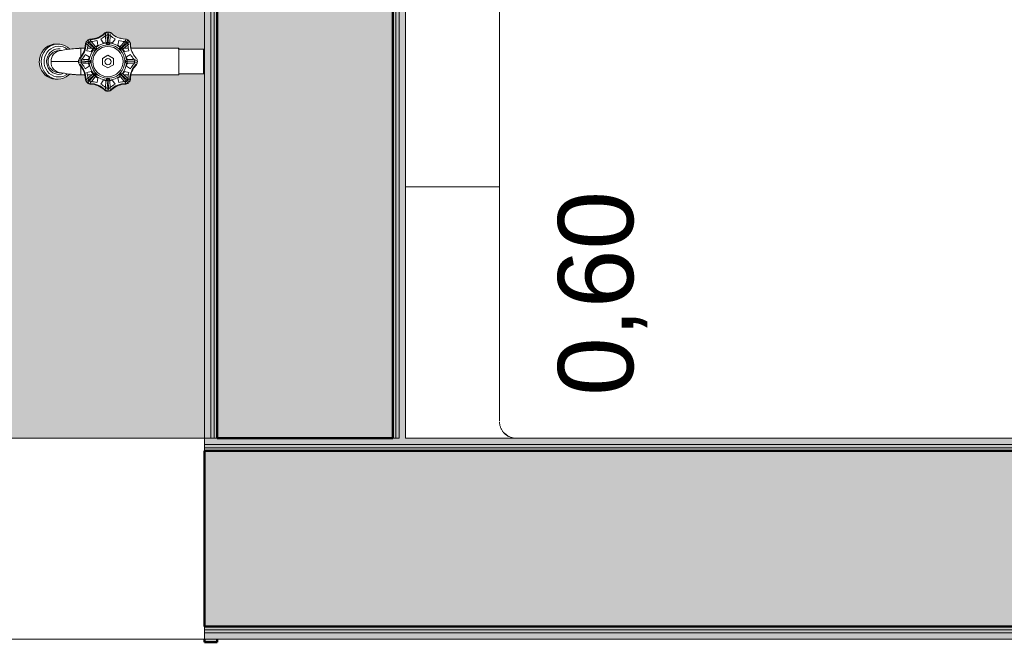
# Model space of a CAD drawing. Header units: millimetres. Extents: x -13994 to 14014, y -18238 to 7441.
# Tile 16 of 190: x -8481 to -7696, y -18238 to -17742. Entities that reach past the tile are written whole.
import ezdxf

# ---------------------------------------------------------------- set-up
doc = ezdxf.new("R2010")
doc.units = ezdxf.units.MM
for name, color, linetype, lineweight in [('A-FLOR', 7, 'Continuous', 5), ('A-FLOR-PATT', 7, 'Continuous', 5), ('A-WALL', 7, 'Continuous', 5), ('A-WALL-PATT', 7, 'Continuous', 50), ('C-TOPO', 7, 'Continuous', 5), ('G-ANNO-TEXT', 7, 'Continuous', 9), ('I-WALL', 7, 'Continuous', 5), ('P-SANR-FIXT', 7, 'Continuous', 5), ('Q-SPCQ', 7, 'Continuous', 5)]:
    doc.layers.add(name, color=color, linetype=linetype, lineweight=lineweight)
doc.styles.add('Arial', font='arial.ttf', dxfattribs={"height": 60})

# ---------------------------------------------------------------- blocks, each defined once
blk = doc.blocks.new('TORNEIRA DE JARDIM COM BICO PARA MANGUEIRA - 1130_BC_Cromado-2213981-TÉRREO HUMANIZADO')
at = {"layer": 'P-SANR-FIXT', "color": 8, "true_color": 0x808080}
for p, q in [((-8411.31, -17751.56), (-8411.18, -17753.81)), ((-8410.13, -17753.84), (-8410, -17751.62)), ((-8426.01, -17760.42), (-8427.72, -17758.9)), ((-8425.27, -17759.68), (-8426.79, -17757.97)), ((-8424.89, -17758.09), (-8423.57, -17759.57)), ((-8419.35, -17758.28), (-8418.57, -17761.82)), ((-8414.4, -17760.09), (-8416.35, -17757.04)), ((-8412.45, -17754.97), (-8412.57, -17752.99)), ((-8412.19, -17759.25), (-8412.45, -17754.97)), ((-8410.89, -17759.74), (-8411.23, -17753.82)), ((-8410.13, -17753.84), (-8410.36, -17759.7)), ((-8408.86, -17754.97), (-8409.12, -17759.25)), ((-8408.74, -17752.99), (-8408.86, -17754.97)), ((-8404.96, -17757.04), (-8406.91, -17760.09)), ((-8402.74, -17761.82), (-8401.96, -17758.28)), ((-8397.74, -17759.57), (-8396.42, -17758.09)), ((-8396.04, -17759.68), (-8394.53, -17757.97)), ((-8393.6, -17758.9), (-8395.3, -17760.42)), ((-8463.32, -17767.67), (-8461.97, -17765.78)), ((-8461.97, -17765.78), (-8463.32, -17767.67)), ((-8461.97, -17765.78), (-8460.34, -17764.15)), ((-8460.34, -17764.15), (-8461.97, -17765.78)), ((-8460.42, -17765.78), (-8461.77, -17767.67)), ((-8458.79, -17764.15), (-8460.42, -17765.78)), ((-8460.34, -17764.15), (-8458.46, -17762.83)), ((-8458.46, -17762.83), (-8460.34, -17764.15)), ((-8458.46, -17762.83), (-8460.34, -17764.15)), ((-8457.78, -17766.04), (-8459.15, -17767.61)), ((-8456.91, -17762.83), (-8458.79, -17764.15)), ((-8458.46, -17762.83), (-8456.4, -17761.87)), ((-8456.4, -17761.87), (-8458.46, -17762.83)), ((-8456.16, -17764.74), (-8457.78, -17766.04)), ((-8454.86, -17761.87), (-8456.91, -17762.83)), ((-8455.26, -17766.63), (-8456.57, -17767.76)), ((-8456.4, -17761.87), (-8454.22, -17761.27)), ((-8454.22, -17761.27), (-8456.4, -17761.87)), ((-8454.36, -17763.75), (-8456.16, -17764.74)), ((-8453.78, -17765.75), (-8455.26, -17766.63)), ((-8452.67, -17761.28), (-8454.86, -17761.87)), ((-8452.42, -17763.11), (-8454.36, -17763.75)), ((-8454.22, -17761.27), (-8451.98, -17761.08)), ((-8451.98, -17761.08), (-8454.22, -17761.27)), ((-8452.18, -17765.15), (-8453.78, -17765.75)), ((-8450.4, -17762.83), (-8452.42, -17763.11)), ((-8450.4, -17762.83), (-8452.42, -17763.11)), ((-8450.5, -17764.86), (-8452.18, -17765.15)), ((-8450.5, -17764.86), (-8452.18, -17765.15)), ((-8451.98, -17761.08), (-8450.42, -17761.08)), ((-8450.42, -17761.08), (-8451.98, -17761.08)), ((-8448.8, -17764.87), (-8450.5, -17764.86)), ((-8450.42, -17761.08), (-8449.1, -17761.15)), ((-8449.1, -17761.15), (-8450.42, -17761.08)), ((-8448.37, -17762.92), (-8450.4, -17762.83)), ((-8448.37, -17762.92), (-8450.4, -17762.83)), ((-8447.68, -17766.2), (-8449.49, -17766.2)), ((-8449.1, -17761.15), (-8446.88, -17761.58)), ((-8446.88, -17761.58), (-8449.1, -17761.15)), ((-8446.38, -17763.38), (-8448.37, -17762.92)), ((-8446.38, -17763.38), (-8448.37, -17762.92)), ((-8446.88, -17761.58), (-8444.76, -17762.4)), ((-8444.76, -17762.4), (-8446.88, -17761.58)), ((-8444.5, -17764.19), (-8446.38, -17763.38)), ((-8444.76, -17762.4), (-8442.81, -17763.58)), ((-8442.81, -17763.58), (-8444.76, -17762.4)), ((-8442.79, -17765.32), (-8444.5, -17764.19)), ((-8442.81, -17763.58), (-8440.96, -17765.19)), ((-8441.07, -17765.09), (-8442.81, -17763.58)), ((-8441.07, -17765.09), (-8442.81, -17763.58)), ((-8441.07, -17765.09), (-8442.81, -17763.58)), ((-8428.98, -17764.47), (-8432.81, -17764.47)), ((-8432.32, -17764.46), (-8432.32, -17771.2)), ((-8426.11, -17762.11), (-8427.59, -17760.8)), ((-8423.87, -17767.11), (-8427.41, -17766.34)), ((-8423.46, -17764.47), (-8426.94, -17764.47)), ((-8422.91, -17764.96), (-8426.11, -17762.11)), ((-8426.01, -17760.42), (-8421.65, -17764.46)), ((-8425.27, -17759.68), (-8421.29, -17764.15)), ((-8422.62, -17765.21), (-8423.87, -17767.11)), ((-8423.57, -17759.57), (-8420.73, -17762.78)), ((-8421.63, -17764.38), (-8420.47, -17765.46)), ((-8420.23, -17765.22), (-8421.31, -17764.05)), ((-8418.57, -17761.82), (-8420.48, -17763.06)), ((-8412.17, -17759.62), (-8414.4, -17760.09)), ((-8410.89, -17759.74), (-8410.83, -17761.32)), ((-8410.48, -17761.32), (-8410.42, -17759.74)), ((-8406.91, -17760.09), (-8409.14, -17759.62)), ((-8400.83, -17763.06), (-8402.74, -17761.82)), ((-8401.18, -17763.45), (-8400.58, -17762.78)), ((-8400, -17764.05), (-8401.08, -17765.22)), ((-8400.84, -17765.46), (-8399.68, -17764.38)), ((-8400.58, -17762.78), (-8397.74, -17759.57)), ((-8396.04, -17759.68), (-8400, -17764.12)), ((-8399.68, -17764.38), (-8395.21, -17760.4)), ((-8398.4, -17764.96), (-8399.08, -17765.55)), ((-8397.44, -17767.11), (-8398.69, -17765.21)), ((-8395.2, -17762.11), (-8398.4, -17764.96)), ((-8394.37, -17764.47), (-8397.85, -17764.47)), ((-8393.9, -17766.34), (-8397.44, -17767.11)), ((-8393.72, -17760.8), (-8395.2, -17762.11)), ((-8392.5, -17764.47), (-8354.7, -17764.47)), ((-8354.02, -17764.47), (-8392.33, -17764.47)), ((-8354.7, -17764.47), (-8354.02, -17765.15)), ((-8354.02, -17764.47), (-8354.7, -17764.47)), ((-8354.02, -17764.47), (-8354.02, -17785.6)), ((-8354.02, -17764.83), (-8354.02, -17764.47)), ((-8354.02, -17765.15), (-8334.59, -17765.15)), ((-8334.59, -17765.15), (-8354.02, -17765.15)), ((-8334.59, -17765.15), (-8333.59, -17766.15)), ((-8334.59, -17765.15), (-8333.59, -17766.15)), ((-8334.59, -17784.91), (-8334.59, -17765.15)), ((-8465.13, -17777.38), (-8465.32, -17775.03)), ((-8465.32, -17775.03), (-8465.13, -17777.38)), ((-8465.32, -17775.03), (-8465.13, -17777.38)), ((-8465.01, -17772.03), (-8464.34, -17769.78)), ((-8464.34, -17769.78), (-8465.01, -17772.03)), ((-8464.34, -17769.78), (-8463.32, -17767.67)), ((-8463.32, -17767.67), (-8464.34, -17769.78)), ((-8463.78, -17775.03), (-8463.58, -17777.38)), ((-8462.79, -17769.78), (-8463.46, -17772.03)), ((-8461.77, -17767.67), (-8462.79, -17769.78)), ((-8461.77, -17767.67), (-8462.79, -17769.78)), ((-8461.46, -17773.45), (-8461.56, -17775.03)), ((-8461.56, -17775.03), (-8461.38, -17777.15)), ((-8461.02, -17771.37), (-8461.46, -17773.45)), ((-8460.24, -17769.4), (-8461.02, -17771.37)), ((-8460.24, -17769.4), (-8461.02, -17771.37)), ((-8459.15, -17767.61), (-8460.24, -17769.4)), ((-8459.48, -17775.03), (-8459.33, -17776.8)), ((-8459.13, -17772.32), (-8459.47, -17774.22)), ((-8458.54, -17770.65), (-8459.13, -17772.32)), ((-8457.67, -17769.12), (-8458.54, -17770.65)), ((-8456.57, -17767.76), (-8457.67, -17769.12)), ((-8455.69, -17775.04), (-8434.17, -17775.04)), ((-8434.13, -17774.37), (-8431.85, -17774.51)), ((-8432.7, -17773.12), (-8430.72, -17773.24)), ((-8431.85, -17774.51), (-8426, -17774.84)), ((-8431.85, -17775.56), (-8425.89, -17775.21)), ((-8430.72, -17773.24), (-8426.44, -17773.49)), ((-8428.65, -17769.33), (-8425.59, -17771.29)), ((-8426.44, -17773.49), (-8425.54, -17773.55)), ((-8425.59, -17771.29), (-8426.06, -17773.51)), ((-8424.34, -17774.86), (-8425.95, -17774.8)), ((-8425.95, -17775.26), (-8424.34, -17775.2)), ((-8414.99, -17772.54), (-8410.66, -17770.04)), ((-8414.99, -17777.54), (-8414.99, -17772.54)), ((-8410.66, -17770.04), (-8406.33, -17772.54)), ((-8406.33, -17772.54), (-8406.33, -17777.54)), ((-8395.36, -17774.8), (-8396.95, -17774.86)), ((-8396.95, -17775.2), (-8395.36, -17775.26)), ((-8395.85, -17773.55), (-8394.87, -17773.49)), ((-8395.72, -17771.29), (-8392.66, -17769.33)), ((-8395.25, -17773.51), (-8395.72, -17771.29)), ((-8395.36, -17774.8), (-8389.52, -17774.46)), ((-8395.36, -17775.26), (-8389.5, -17775.6)), ((-8394.87, -17773.49), (-8390.59, -17773.24)), ((-8390.59, -17773.24), (-8388.61, -17773.12)), ((-8387.19, -17774.37), (-8389.47, -17774.51)), ((-8464.57, -17779.67), (-8465.13, -17777.38)), ((-8465.13, -17777.38), (-8464.57, -17779.67)), ((-8463.64, -17781.82), (-8464.57, -17779.67)), ((-8464.57, -17779.67), (-8463.64, -17781.82)), ((-8462.38, -17783.78), (-8463.64, -17781.82)), ((-8463.64, -17781.82), (-8462.38, -17783.78)), ((-8463.58, -17777.38), (-8463.02, -17779.67)), ((-8463.58, -17777.38), (-8463.02, -17779.67)), ((-8463.58, -17777.38), (-8463.02, -17779.67)), ((-8463.02, -17779.67), (-8462.09, -17781.82)), ((-8462.09, -17781.82), (-8460.83, -17783.78)), ((-8462.09, -17781.82), (-8460.83, -17783.78)), ((-8461.38, -17777.15), (-8460.85, -17779.21)), ((-8460.85, -17779.21), (-8459.99, -17781.14)), ((-8459.99, -17781.14), (-8458.83, -17782.88)), ((-8459.33, -17776.8), (-8458.89, -17778.52)), ((-8458.89, -17778.52), (-8458.17, -17780.13)), ((-8458.83, -17782.88), (-8457.39, -17784.39)), ((-8458.17, -17780.13), (-8457.2, -17781.59)), ((-8457.2, -17781.59), (-8455.99, -17782.85)), ((-8455.99, -17782.85), (-8454.6, -17783.87)), ((-8431.85, -17775.56), (-8434.13, -17775.69)), ((-8430.72, -17776.83), (-8432.7, -17776.95)), ((-8432.32, -17785.6), (-8432.32, -17778.87)), ((-8426.44, -17776.57), (-8430.72, -17776.83)), ((-8425.59, -17778.78), (-8428.65, -17780.73)), ((-8427.41, -17783.73), (-8423.87, -17782.95)), ((-8425.54, -17776.52), (-8426.44, -17776.57)), ((-8426.06, -17776.55), (-8425.59, -17778.78)), ((-8423.87, -17782.95), (-8422.62, -17784.85)), ((-8410.66, -17780.04), (-8414.99, -17777.54)), ((-8406.33, -17777.54), (-8410.66, -17780.04)), ((-8398.69, -17784.85), (-8397.44, -17782.95)), ((-8397.44, -17782.95), (-8393.9, -17783.73)), ((-8394.87, -17776.57), (-8395.85, -17776.51)), ((-8395.72, -17778.78), (-8395.25, -17776.55)), ((-8392.66, -17780.73), (-8395.72, -17778.78)), ((-8390.59, -17776.83), (-8394.87, -17776.57)), ((-8388.61, -17776.95), (-8390.59, -17776.83)), ((-8387.19, -17775.69), (-8389.46, -17775.56)), ((-8460.82, -17785.49), (-8462.38, -17783.78)), ((-8462.38, -17783.78), (-8460.82, -17785.49)), ((-8460.83, -17783.78), (-8459.27, -17785.48)), ((-8459.01, -17786.89), (-8460.82, -17785.49)), ((-8460.82, -17785.49), (-8459.01, -17786.89)), ((-8459.27, -17785.48), (-8457.46, -17786.89)), ((-8457, -17787.96), (-8459.01, -17786.89)), ((-8459.01, -17786.89), (-8457, -17787.96)), ((-8459.01, -17786.89), (-8457, -17787.96)), ((-8457.46, -17786.89), (-8455.45, -17787.96)), ((-8457.39, -17784.39), (-8455.72, -17785.61)), ((-8454.84, -17788.66), (-8457, -17787.96)), ((-8457, -17787.96), (-8454.84, -17788.66)), ((-8455.72, -17785.61), (-8453.87, -17786.51)), ((-8455.72, -17785.61), (-8453.87, -17786.51)), ((-8455.45, -17787.96), (-8453.29, -17788.66)), ((-8452.49, -17788.99), (-8454.84, -17788.66)), ((-8454.84, -17788.66), (-8452.6, -17788.97)), ((-8454.6, -17783.87), (-8453.06, -17784.62)), ((-8453.87, -17786.51), (-8451.91, -17787.06)), ((-8453.29, -17788.66), (-8451.05, -17788.97)), ((-8453.06, -17784.62), (-8451.42, -17785.08)), ((-8451.97, -17788.99), (-8450.44, -17788.99)), ((-8451.91, -17787.06), (-8449.88, -17787.24)), ((-8451.42, -17785.08), (-8449.72, -17785.24)), ((-8448.17, -17788.78), (-8450.44, -17788.99)), ((-8450.44, -17788.99), (-8448.17, -17788.78)), ((-8449.88, -17787.24), (-8447.85, -17787.06)), ((-8449.72, -17785.24), (-8448.03, -17785.08)), ((-8449.49, -17783.86), (-8447.68, -17783.86)), ((-8445.99, -17788.19), (-8448.17, -17788.78)), ((-8448.17, -17788.78), (-8445.99, -17788.19)), ((-8448.17, -17788.78), (-8445.99, -17788.19)), ((-8448.17, -17788.78), (-8445.99, -17788.19)), ((-8448.03, -17785.08), (-8446.38, -17784.62)), ((-8447.85, -17787.06), (-8445.88, -17786.51)), ((-8443.93, -17787.22), (-8445.99, -17788.19)), ((-8445.99, -17788.19), (-8443.93, -17787.22)), ((-8445.88, -17786.51), (-8444.04, -17785.61)), ((-8444.04, -17785.61), (-8442.79, -17784.74)), ((-8442.06, -17785.9), (-8443.93, -17787.22)), ((-8443.93, -17787.22), (-8442.06, -17785.9)), ((-8441.07, -17784.97), (-8442.06, -17785.9)), ((-8442.06, -17785.9), (-8441.07, -17784.97)), ((-8432.81, -17785.6), (-8428.98, -17785.6)), ((-8425.97, -17789.61), (-8427.72, -17791.16)), ((-8427.59, -17789.26), (-8426.11, -17787.95)), ((-8426.94, -17785.6), (-8423.46, -17785.6)), ((-8425.27, -17790.39), (-8426.79, -17792.09)), ((-8426.11, -17787.95), (-8422.91, -17785.1)), ((-8425.97, -17789.61), (-8421.52, -17785.67)), ((-8425.27, -17790.39), (-8421.34, -17785.96)), ((-8423.57, -17790.49), (-8424.89, -17791.97)), ((-8420.73, -17787.28), (-8423.57, -17790.49)), ((-8422.91, -17785.1), (-8422.23, -17784.51)), ((-8420.47, -17784.6), (-8421.63, -17785.68)), ((-8421.31, -17786.01), (-8420.23, -17784.85)), ((-8420.08, -17786.55), (-8420.75, -17787.31)), ((-8420.48, -17787), (-8418.57, -17788.24)), ((-8418.57, -17788.24), (-8419.35, -17791.78)), ((-8416.35, -17793.03), (-8414.4, -17789.97)), ((-8414.4, -17789.97), (-8412.17, -17790.44)), ((-8412.45, -17795.1), (-8412.19, -17790.82)), ((-8412.19, -17790.82), (-8412.14, -17789.92)), ((-8411.18, -17796.22), (-8410.82, -17790.18)), ((-8410.83, -17788.74), (-8410.89, -17790.33)), ((-8410.42, -17790.33), (-8410.48, -17788.74)), ((-8410.42, -17790.33), (-8410.07, -17796.17)), ((-8409.17, -17789.92), (-8409.12, -17790.82)), ((-8409.14, -17790.44), (-8406.91, -17789.97)), ((-8409.12, -17790.82), (-8408.86, -17795.1)), ((-8406.91, -17789.97), (-8404.96, -17793.03)), ((-8402.74, -17788.24), (-8400.83, -17787)), ((-8401.96, -17791.78), (-8402.74, -17788.24)), ((-8400.58, -17787.28), (-8401.18, -17786.61)), ((-8401.08, -17784.85), (-8400, -17786.01)), ((-8399.68, -17785.68), (-8400.84, -17784.6)), ((-8397.74, -17790.49), (-8400.58, -17787.28)), ((-8396.04, -17790.39), (-8399.92, -17786.01)), ((-8395.3, -17789.65), (-8399.69, -17785.73)), ((-8399.08, -17784.51), (-8398.4, -17785.1)), ((-8398.4, -17785.1), (-8395.2, -17787.95)), ((-8397.85, -17785.6), (-8394.37, -17785.6)), ((-8396.42, -17791.97), (-8397.74, -17790.49)), ((-8396.04, -17790.39), (-8394.52, -17792.09)), ((-8395.3, -17789.65), (-8393.59, -17791.16)), ((-8395.2, -17787.95), (-8393.72, -17789.26)), ((-8354.41, -17785.6), (-8392.33, -17785.6)), ((-8392.33, -17785.6), (-8354.02, -17785.6)), ((-8354.02, -17784.91), (-8354.41, -17785.6)), ((-8334.59, -17784.91), (-8354.02, -17784.91)), ((-8354.02, -17784.91), (-8334.59, -17784.91)), ((-8333.59, -17783.91), (-8334.59, -17784.91)), ((-8333.59, -17783.91), (-8334.59, -17784.91)), ((-8412.57, -17797.07), (-8412.45, -17795.1)), ((-8411.18, -17796.22), (-8411.31, -17798.5)), ((-8410, -17798.5), (-8410.13, -17796.22)), ((-8408.86, -17795.1), (-8408.74, -17797.07))]:
    blk.add_line(p, q, dxfattribs=at)
at = {"layer": 'P-SANR-FIXT', "color": 8, "true_color": 0x808080, "flags": 128}
for points in [[(-8441.13, -17765.11), (-8439.27, -17764.88), (-8435.63, -17764.57), (-8432.32, -17764.47)], [(-8441.07, -17784.98), (-8439.27, -17785.21), (-8435.63, -17785.51), (-8432.32, -17785.61)]]:
    blk.add_lwpolyline(points, dxfattribs=at)
at = {"layer": 'P-SANR-FIXT', "color": 8, "true_color": 0x808080}
for radius in [12.08, 2.5]:
    blk.add_circle((-8410.66, -17775.03), radius, dxfattribs=at)
for centre, radius, start, end in [((-8410.93, -17755.55), 4, 101.09524, 134.16642), ((-8410.93, -17755.55), 4, 101.09524, 134.16642), ((-8410.66, -17756.96), 5.44, 78.90474, 101.09524), ((-8410.85, -17755.96), 4.42, 78.90476, 101.09524), ((-8410.38, -17755.55), 4, 45.83357, 80.41729), ((-8410.38, -17755.55), 4, 45.83357, 78.90474), ((-8424.63, -17761.45), 4, 146.09524, 182.6441), ((-8424.63, -17761.45), 4, 146.09524, 179.16642), ((-8423.43, -17762.26), 5.44, 123.90474, 146.09524), ((-8423.43, -17762.26), 5.44, 123.90474, 146.09524), ((-8424.03, -17761.65), 2.6, 90, 180), ((-8424.24, -17761.06), 4, 90.83357, 123.90474), ((-8424.24, -17761.06), 4, 90.83357, 123.90474), ((-8424.46, -17760.53), 3, 90.83357, 109.48685), ((-8424.74, -17741.03), 16.5, 270.83357, 314.16642), ((-8424.52, -17741.56), 15.5, 270.83357, 314.16642), ((-8424.52, -17741.56), 15.5, 270.83357, 314.16642), ((-8424.52, -17741.56), 17.5, 271.58814, 287.18045), ((-8424.52, -17741.57), 15.5, 284.0847, 287.3009), ((-8424.52, -17741.57), 15.5, 297.69908, 300.96207), ((-8424.52, -17741.56), 17.5, 297.81953, 313.41186), ((-8411.15, -17755.02), 3, 115.51296, 134.16642), ((-8410.66, -17757.4), 3.63, 59.59124, 120.40876), ((-8396.79, -17741.56), 17.5, 226.58814, 242.18045), ((-8396.79, -17741.56), 15.5, 225.83357, 269.16642), ((-8396.79, -17741.56), 15.5, 225.83357, 269.16642), ((-8396.79, -17741.56), 17.5, 252.81953, 268.41186), ((-8397.28, -17761.65), 2.6, 0, 90), ((-8397.07, -17761.06), 4, 54.58343, 89.16642), ((-8397.07, -17761.06), 4, 54.5824, 89.16642), ((-8398.04, -17762.42), 5.67, 35.41655, 54.58343), ((-8398.06, -17762.44), 5.7, 38.38701, 51.61299), ((-8396.68, -17761.45), 4, 0.83357, 35.41655), ((-8396.68, -17761.45), 4, 0.83357, 35.41729), ((-8449.49, -17775.03), 8.83, 90, 270), ((-8447.46, -17774.71), 8.52, 91.76201, 182.21387), ((-8430.84, -17846.19), 81.74, 88.69512, 101.88561), ((-8431.25, -17826.95), 62.52, 87.92601, 98.93857), ((-8444.13, -17761.17), 15.5, 315.83357, 359.16642), ((-8444.66, -17760.95), 16.5, 315.83357, 359.16642), ((-8447.04, -17760.75), 18.44, 348.36262, 357.2422), ((-8444.13, -17761.18), 15.5, 348.3332, 359.16642), ((-8425.16, -17761.23), 3, 160.51296, 179.16642), ((-8444.13, -17761.17), 17.5, 342.81953, 358.41186), ((-8408.71, -17775.84), 16.91, 142.77391, 172.22608), ((-8407.61, -17776.26), 16.53, 140.23097, 175.76903), ((-8428.63, -17757.05), 10.13, 306.39076, 323.60924), ((-8421.19, -17764.5), 1.48, 228.58896, 41.41104), ((-8409.07, -17778.49), 16.99, 97.90628, 132.09372), ((-8409.85, -17776.98), 16.91, 97.77393, 127.22611), ((-8410.66, -17749.61), 10.13, 261.39076, 278.60924), ((-8410.66, -17759.79), 1.54, 196.41568, 343.58432), ((-8410.65, -17775.05), 13.42, 32.76033, 93.23967), ((-8411.46, -17776.98), 16.91, 52.77393, 82.22608), ((-8399.88, -17764.25), 1.54, 151.41568, 298.58432), ((-8392.68, -17757.05), 10.13, 216.39076, 233.60924), ((-8412.6, -17775.84), 16.91, 7.77389, 37.22608), ((-8377.18, -17761.17), 17.5, 181.58814, 197.18045), ((-8358.71, -17760.9), 33.97, 180.83357, 186.03102), ((-8377.18, -17761.17), 15.5, 180.83357, 224.16642), ((-8424.91, -17777.72), 40.5, 171.92489, 176.19449), ((-8424.91, -17777.72), 40.5, 171.92489, 176.19449), ((-8433.25, -17776.8), 30.58, 170.87224, 176.68129), ((-8455.57, -17774.7), 3.92, 167.06781, 184.7822), ((-8447.68, -17775.56), 8.31, 176.43564, 270), ((-8428.72, -17775.03), 5.44, 168.90474, 191.09524), ((-8430.14, -17774.75), 4, 135.83357, 168.90474), ((-8430.67, -17774.53), 3, 135.83357, 154.48685), ((-8428.08, -17775.04), 3.8, 151.28205, 208.71795), ((-8444.13, -17761.17), 17.5, 316.58814, 332.18045), ((-8436.08, -17775.03), 10.13, 351.39078, 8.60922), ((-8425.87, -17775.03), 1.54, 285.33901, 74.66099), ((-8408.38, -17774.01), 15.74, 183.75455, 225.82199), ((-8410.67, -17775.06), 13.44, 319.23967, 32.76033), ((-8395.4, -17775.02), 1.56, 106.75425, 253.24575), ((-8385.06, -17775.05), 10.3, 171.45223, 188.54777), ((-8377.18, -17761.17), 17.5, 207.81953, 223.41186), ((-8393.47, -17775.07), 4.04, 332.32137, 27.67863), ((-8391.17, -17774.75), 4, 9.5824, 44.16642), ((-8392.82, -17775.03), 5.67, 350.41758, 9.5824), ((-8430.14, -17775.31), 4, 191.09524, 224.16642), ((-8430.67, -17775.53), 3, 205.51296, 224.16642), ((-8444.13, -17788.9), 15.5, 0.83357, 44.16642), ((-8444.66, -17789.12), 16.5, 0.83357, 44.16642), ((-8444.13, -17788.9), 17.5, 27.81953, 43.41186), ((-8408.71, -17774.22), 16.91, 187.77393, 217.22611), ((-8412.6, -17774.22), 16.91, 322.77393, 352.22611), ((-8376.65, -17789.12), 16.5, 135.83357, 179.16642), ((-8377.18, -17788.9), 15.5, 135.83357, 179.16642), ((-8377.18, -17788.9), 17.5, 136.58814, 152.18045), ((-8390.64, -17775.53), 3, 315.83357, 334.48685), ((-8391.17, -17775.31), 4, 315.83357, 350.41758), ((-8451.46, -17781.54), 7.51, 262.13798, 277.86202), ((-8430.84, -17703.88), 81.74, 258.11439, 271.30487), ((-8430.84, -17703.88), 81.74, 262.81198, 271.30487), ((-8447.04, -17789.32), 18.44, 2.75777, 11.63734), ((-8444.13, -17788.91), 15.5, 0.83357, 11.66678), ((-8424.63, -17788.61), 4, 177.35589, 213.90403), ((-8424.63, -17788.61), 4, 180.83357, 213.90403), ((-8425.16, -17788.83), 3, 180.83357, 199.48685), ((-8423.43, -17787.81), 5.44, 213.90403, 236.09596), ((-8423.43, -17787.81), 5.44, 213.90403, 236.09596), ((-8444.13, -17788.9), 17.5, 1.58814, 17.18045), ((-8423.2, -17787.82), 3.3, 187.81628, 255.31899), ((-8422.91, -17787.28), 2.18, 0, 90), ((-8421.43, -17785.81), 1.54, 331.4154, 118.5846), ((-8409.85, -17773.08), 16.91, 232.77391, 262.22611), ((-8410.39, -17773.5), 14.82, 232.78988, 281.21012), ((-8410.66, -17800.45), 10.13, 81.39078, 98.60922), ((-8410.66, -17790.27), 1.54, 16.25298, 163.74702), ((-8411.46, -17773.08), 16.91, 277.77391, 307.22608), ((-8410.3, -17775.39), 12.95, 282.42019, 319.23967), ((-8399.88, -17785.81), 1.54, 61.41568, 208.58432), ((-8397.28, -17788.41), 2.6, 270, 0), ((-8397.88, -17787.81), 5.44, 303.90457, 326.09541), ((-8397.88, -17787.81), 5.44, 303.90457, 326.09541), ((-8377.18, -17788.9), 17.5, 162.81953, 178.41186), ((-8396.68, -17788.61), 4, 326.09541, 2.6441), ((-8396.68, -17788.61), 4, 326.09541, 359.16642), ((-8396.15, -17788.83), 3, 340.51296, 359.16642), ((-8374.27, -17789.32), 18.44, 168.36262, 177.2422), ((-8377.18, -17788.91), 15.5, 168.3332, 179.16642), ((-8424.24, -17789.01), 4, 236.09596, 269.16642), ((-8424.24, -17789.01), 4, 236.09596, 269.16642), ((-8424.46, -17789.54), 3, 250.51296, 269.16642), ((-8424.74, -17809.03), 16.5, 45.83357, 89.16642), ((-8424.52, -17808.5), 15.5, 45.83357, 89.16642), ((-8424.52, -17808.5), 15.5, 45.83357, 89.16642), ((-8424.52, -17808.5), 17.5, 72.81953, 88.41186), ((-8424.52, -17808.51), 15.5, 71.94638, 76.40058), ((-8424.52, -17808.51), 15.5, 58.64619, 63.05361), ((-8424.52, -17808.5), 17.5, 46.58814, 62.18045), ((-8410.93, -17794.52), 4, 225.83357, 258.90403), ((-8410.93, -17794.52), 4, 225.83357, 258.90403), ((-8411.15, -17795.05), 3, 225.83357, 244.48685), ((-8410.66, -17792.42), 3.84, 241.39495, 298.60505), ((-8410.66, -17793.1), 5.44, 258.90403, 281.09596), ((-8410.66, -17793.1), 5.44, 258.90403, 281.09596), ((-8410.38, -17794.52), 4, 281.09596, 314.16642), ((-8410.38, -17794.52), 4, 281.09596, 314.16642), ((-8410.16, -17795.05), 3, 295.51296, 314.16642), ((-8396.79, -17808.5), 17.5, 117.81953, 133.41186), ((-8396.57, -17809.03), 16.5, 90.83357, 134.16642), ((-8396.79, -17808.5), 15.5, 90.83357, 134.16642), ((-8396.79, -17808.5), 15.5, 90.83357, 134.16642), ((-8396.79, -17808.51), 15.5, 116.94638, 120.50485), ((-8396.79, -17808.5), 17.5, 91.58814, 107.18045), ((-8396.79, -17808.51), 15.5, 103.5994, 108.05361), ((-8397.07, -17789.01), 4, 270.83357, 303.90457), ((-8397.07, -17789.01), 4, 270.83357, 303.90457), ((-8396.85, -17789.54), 3, 270.83357, 289.48685)]:
    blk.add_arc(centre, radius, start, end, dxfattribs=at)
for start_param, end_param in [(1.516371, 1.570796), (1.516371, 1.570796), (1.570796, 1.597854), (1.570796, 1.597854), (2.674433, 2.829096), (2.674433, 2.829096)]:
    blk.add_ellipse((-8451.98, -17775.04), major_axis=(0, 13.95), ratio=0.956232, start_param=start_param, end_param=end_param, dxfattribs=at)
for points in [[(-8413.72, -17752.69), (-8413.36, -17752.34), (-8412.5, -17751.77), (-8411.49, -17751.56), (-8410.99, -17751.56)], [(-8411.7, -17751.63), (-8411.73, -17751.64), (-8411.78, -17751.66), (-8411.87, -17751.71), (-8411.99, -17751.78), (-8412.1, -17751.86), (-8412.2, -17751.96), (-8412.26, -17752.03), (-8412.29, -17752.07)], [(-8410.32, -17751.56), (-8409.82, -17751.56), (-8408.81, -17751.77), (-8407.95, -17752.34), (-8407.59, -17752.69)], [(-8409.71, -17751.61), (-8409.63, -17751.64), (-8409.47, -17751.7), (-8409.33, -17751.78), (-8409.27, -17751.82)], [(-8409.27, -17751.82), (-8409.33, -17751.78), (-8409.47, -17751.69), (-8409.63, -17751.63), (-8409.71, -17751.61)], [(-8428.63, -17761.4), (-8428.62, -17760.9), (-8428.41, -17759.89), (-8427.85, -17759.03), (-8427.5, -17758.67)], [(-8427.95, -17759.23), (-8427.96, -17759.25), (-8427.98, -17759.31), (-8428.02, -17759.4), (-8428.05, -17759.53), (-8428.07, -17759.67), (-8428.07, -17759.81), (-8428.06, -17759.91), (-8428.06, -17759.95)], [(-8427.58, -17759.03), (-8427.65, -17758.97), (-8427.69, -17758.93), (-8427.71, -17758.91)], [(-8427.02, -17758.2), (-8426.67, -17757.85), (-8425.8, -17757.28), (-8424.8, -17757.07), (-8424.29, -17757.07)], [(-8425.74, -17757.64), (-8425.79, -17757.63), (-8425.88, -17757.62), (-8426.02, -17757.63), (-8426.16, -17757.65), (-8426.29, -17757.68), (-8426.39, -17757.71), (-8426.44, -17757.74), (-8426.47, -17757.75)], [(-8420.76, -17756.61), (-8420.48, -17756.54), (-8420.19, -17756.45), (-8419.9, -17756.37)], [(-8420.75, -17756.6), (-8420.47, -17756.53), (-8420.19, -17756.45), (-8419.91, -17756.37)], [(-8419.91, -17756.37), (-8420.19, -17756.45), (-8420.47, -17756.53), (-8420.75, -17756.6)], [(-8417.32, -17755.3), (-8417.05, -17755.16), (-8416.79, -17755.01), (-8416.53, -17754.85)], [(-8417.32, -17755.29), (-8417.05, -17755.16), (-8416.8, -17755.01), (-8416.55, -17754.86)], [(-8416.55, -17754.86), (-8416.8, -17755.01), (-8417.05, -17755.16), (-8417.32, -17755.29)], [(-8410.96, -17758.17), (-8410.99, -17757.63), (-8411.04, -17756.52), (-8411.12, -17754.99), (-8411.16, -17754.18), (-8411.18, -17753.85)], [(-8410.35, -17758.17), (-8410.37, -17758.72), (-8410.4, -17759.25), (-8410.42, -17759.75)], [(-8403.99, -17755.3), (-8404.22, -17755.18), (-8404.44, -17755.05), (-8404.66, -17754.92)], [(-8404.66, -17754.92), (-8404.44, -17755.05), (-8404.22, -17755.18), (-8404, -17755.29)], [(-8400.55, -17756.61), (-8400.83, -17756.54), (-8401.12, -17756.45), (-8401.41, -17756.37)], [(-8401.4, -17756.37), (-8401.12, -17756.45), (-8400.84, -17756.53), (-8400.56, -17756.6)], [(-8394.76, -17757.81), (-8395.08, -17757.58), (-8395.81, -17757.21), (-8396.61, -17757.07), (-8397.02, -17757.07)], [(-8397.02, -17757.07), (-8396.51, -17757.07), (-8395.51, -17757.28), (-8394.65, -17757.85), (-8394.29, -17758.2)], [(-8394.76, -17757.81), (-8394.83, -17757.77), (-8394.98, -17757.69), (-8395.21, -17757.64), (-8395.45, -17757.62), (-8395.61, -17757.64), (-8395.68, -17757.66)], [(-8395.22, -17757.64), (-8395.14, -17757.65), (-8394.99, -17757.69), (-8394.83, -17757.77), (-8394.76, -17757.81)], [(-8394.53, -17757.98), (-8394.56, -17757.96), (-8394.64, -17757.89), (-8394.73, -17757.83), (-8394.76, -17757.81)], [(-8393.81, -17758.67), (-8393.46, -17759.03), (-8392.9, -17759.89), (-8392.69, -17760.9), (-8392.68, -17761.4)], [(-8392.68, -17761.4), (-8392.69, -17761), (-8392.82, -17760.2), (-8393.19, -17759.47), (-8393.42, -17759.14)], [(-8393.28, -17760.08), (-8393.26, -17760), (-8393.24, -17759.85), (-8393.25, -17759.61), (-8393.31, -17759.37), (-8393.38, -17759.21), (-8393.42, -17759.14)], [(-8428.95, -17764.31), (-8428.75, -17763.35), (-8428.64, -17762.38), (-8428.63, -17761.4)], [(-8428.63, -17761.4), (-8428.64, -17762.38), (-8428.75, -17763.35), (-8428.95, -17764.31)], [(-8428.94, -17764.29), (-8428.75, -17763.33), (-8428.64, -17762.37), (-8428.63, -17761.4)], [(-8392.68, -17761.4), (-8392.67, -17762.38), (-8392.56, -17763.35), (-8392.36, -17764.31)], [(-8392.37, -17764.29), (-8392.57, -17763.33), (-8392.67, -17762.37), (-8392.68, -17761.4)], [(-8427.52, -17774.73), (-8426.98, -17774.76), (-8426.45, -17774.79), (-8425.95, -17774.81)], [(-8427.53, -17775.35), (-8428.07, -17775.38), (-8429.18, -17775.43), (-8430.71, -17775.51), (-8431.52, -17775.55), (-8431.85, -17775.57)], [(-8428.63, -17788.68), (-8428.64, -17787.7), (-8428.75, -17786.73), (-8428.95, -17785.77)], [(-8428.95, -17785.77), (-8428.75, -17786.73), (-8428.64, -17787.7), (-8428.63, -17788.68)], [(-8428.63, -17788.68), (-8428.64, -17787.71), (-8428.75, -17786.75), (-8428.94, -17785.8)], [(-8427.5, -17791.41), (-8427.85, -17791.05), (-8428.41, -17790.19), (-8428.62, -17789.18), (-8428.63, -17788.68)], [(-8428.63, -17788.68), (-8428.63, -17788.7), (-8428.62, -17788.72), (-8428.6, -17788.74)], [(-8428.06, -17790.13), (-8428.06, -17790.18), (-8428.07, -17790.27), (-8428.07, -17790.41), (-8428.05, -17790.55), (-8428.02, -17790.68), (-8427.98, -17790.78), (-8427.96, -17790.83), (-8427.95, -17790.85)], [(-8392.68, -17788.68), (-8392.69, -17789.18), (-8392.9, -17790.19), (-8393.46, -17791.05), (-8393.81, -17791.41)], [(-8393.36, -17790.85), (-8393.35, -17790.83), (-8393.33, -17790.78), (-8393.29, -17790.68), (-8393.26, -17790.55), (-8393.24, -17790.41), (-8393.24, -17790.27), (-8393.25, -17790.18), (-8393.25, -17790.13)], [(-8392.71, -17788.74), (-8392.69, -17788.72), (-8392.68, -17788.7), (-8392.68, -17788.68)], [(-8392.36, -17785.77), (-8392.56, -17786.73), (-8392.67, -17787.7), (-8392.68, -17788.68)], [(-8392.68, -17788.68), (-8392.67, -17787.7), (-8392.56, -17786.73), (-8392.36, -17785.77)], [(-8392.37, -17785.8), (-8392.57, -17786.75), (-8392.67, -17787.71), (-8392.68, -17788.68)], [(-8427.71, -17791.17), (-8427.69, -17791.15), (-8427.65, -17791.11), (-8427.58, -17791.05)], [(-8424.29, -17793.02), (-8424.8, -17793.01), (-8425.8, -17792.8), (-8426.67, -17792.23), (-8427.02, -17791.88)], [(-8426.47, -17792.34), (-8426.44, -17792.35), (-8426.39, -17792.37), (-8426.29, -17792.4), (-8426.16, -17792.44), (-8426.02, -17792.46), (-8425.88, -17792.46), (-8425.79, -17792.45), (-8425.74, -17792.44)], [(-8419.71, -17793.78), (-8420.1, -17793.65), (-8420.5, -17793.54), (-8420.89, -17793.44)], [(-8419.72, -17793.78), (-8420.1, -17793.65), (-8420.48, -17793.54), (-8420.88, -17793.45)], [(-8420.88, -17793.45), (-8420.48, -17793.54), (-8420.1, -17793.65), (-8419.72, -17793.78)], [(-8416.44, -17795.29), (-8416.78, -17795.08), (-8417.14, -17794.88), (-8417.5, -17794.69)], [(-8416.46, -17795.28), (-8416.79, -17795.07), (-8417.14, -17794.88), (-8417.5, -17794.7)], [(-8417.5, -17794.7), (-8417.14, -17794.88), (-8416.79, -17795.07), (-8416.46, -17795.28)], [(-8410.99, -17798.53), (-8411.49, -17798.52), (-8412.5, -17798.31), (-8413.36, -17797.75), (-8413.72, -17797.4)], [(-8412.29, -17798.01), (-8412.26, -17798.05), (-8412.2, -17798.13), (-8412.1, -17798.22), (-8411.99, -17798.31), (-8411.87, -17798.38), (-8411.78, -17798.42), (-8411.73, -17798.44), (-8411.7, -17798.45)], [(-8407.59, -17797.4), (-8407.95, -17797.75), (-8408.81, -17798.31), (-8409.82, -17798.52), (-8410.32, -17798.53)], [(-8409.61, -17798.45), (-8409.58, -17798.44), (-8409.53, -17798.42), (-8409.44, -17798.38), (-8409.32, -17798.31), (-8409.21, -17798.22), (-8409.11, -17798.13), (-8409.05, -17798.05), (-8409.02, -17798.02)], [(-8403.81, -17794.69), (-8404.1, -17794.84), (-8404.39, -17795), (-8404.66, -17795.16)], [(-8403.81, -17794.7), (-8404.1, -17794.84), (-8404.38, -17795), (-8404.66, -17795.16)], [(-8404.66, -17795.16), (-8404.38, -17795), (-8404.1, -17794.84), (-8403.81, -17794.7)], [(-8400.42, -17793.44), (-8400.81, -17793.54), (-8401.21, -17793.65), (-8401.6, -17793.78)], [(-8400.44, -17793.45), (-8400.83, -17793.54), (-8401.21, -17793.65), (-8401.59, -17793.78)], [(-8401.59, -17793.78), (-8401.21, -17793.65), (-8400.83, -17793.54), (-8400.44, -17793.45)], [(-8394.29, -17791.88), (-8394.65, -17792.23), (-8395.51, -17792.8), (-8396.51, -17793.01), (-8397.02, -17793.02)], [(-8395.57, -17792.44), (-8395.52, -17792.45), (-8395.43, -17792.46), (-8395.29, -17792.46), (-8395.15, -17792.44), (-8395.02, -17792.4), (-8394.92, -17792.37), (-8394.87, -17792.35), (-8394.84, -17792.34)], [(-8393.76, -17791.03), (-8393.67, -17791.1), (-8393.62, -17791.15), (-8393.6, -17791.17)]]:
    blk.add_open_spline(points, degree=3, dxfattribs=at)
for points, knots in [([(-8411.31, -17751.58), (-8411.37, -17751.58), (-8411.46, -17751.59), (-8411.59, -17751.61), (-8411.68, -17751.63), (-8411.7, -17751.63), (-8411.7, -17751.63)], [0, 0, 0, 0, 0.28125, 0.5, 0.75, 1, 1, 1, 1]), ([(-8409.71, -17751.61), (-8409.73, -17751.61), (-8409.82, -17751.59), (-8409.96, -17751.58), (-8410, -17751.58)], [0, 0, 0, 0, 0.4375, 1, 1, 1, 1]), ([(-8408.05, -17752.3), (-8408.22, -17752.19), (-8408.74, -17751.87), (-8409.32, -17751.68), (-8409.71, -17751.61)], [0.25, 0.25, 0.25, 0.25, 0.5, 1, 1, 1, 1]), ([(-8427.71, -17758.91), (-8427.75, -17758.95), (-8427.81, -17759.03), (-8427.89, -17759.13), (-8427.94, -17759.21), (-8427.95, -17759.23), (-8427.95, -17759.23)], [0, 0, 0, 0, 0.28125, 0.5, 0.75, 1, 1, 1, 1]), ([(-8426.47, -17757.75), (-8426.47, -17757.75), (-8426.49, -17757.76), (-8426.55, -17757.8), (-8426.64, -17757.87), (-8426.73, -17757.94), (-8426.78, -17757.98)], [0, 0, 0, 0, 0.25, 0.4375, 0.625, 1, 1, 1, 1]), ([(-8393.42, -17759.14), (-8393.44, -17759.12), (-8393.48, -17759.05), (-8393.57, -17758.95), (-8393.6, -17758.91)], [0, 0, 0, 0, 0.4375, 1, 1, 1, 1]), ([(-8393.42, -17759.14), (-8393.38, -17759.22), (-8393.31, -17759.37), (-8393.25, -17759.6), (-8393.24, -17759.83), (-8393.25, -17759.97), (-8393.26, -17760.02)], [0, 0, 0, 0, 0.125, 0.25, 0.375, 0.46875, 0.46875, 0.46875, 0.46875]), ([(-8427.95, -17790.85), (-8427.95, -17790.86), (-8427.94, -17790.87), (-8427.9, -17790.94), (-8427.83, -17791.03), (-8427.76, -17791.11), (-8427.71, -17791.17)], [0, 0, 0, 0, 0.25, 0.4375, 0.625, 1, 1, 1, 1]), ([(-8393.6, -17791.17), (-8393.56, -17791.13), (-8393.5, -17791.06), (-8393.42, -17790.95), (-8393.37, -17790.88), (-8393.36, -17790.86), (-8393.36, -17790.85)], [0, 0, 0, 0, 0.28125, 0.5, 0.75, 1, 1, 1, 1]), ([(-8426.78, -17792.1), (-8426.74, -17792.13), (-8426.67, -17792.19), (-8426.57, -17792.27), (-8426.49, -17792.32), (-8426.47, -17792.33), (-8426.47, -17792.34)], [0, 0, 0, 0, 0.28125, 0.5, 0.75, 1, 1, 1, 1]), ([(-8411.7, -17798.45), (-8411.7, -17798.45), (-8411.68, -17798.46), (-8411.61, -17798.47), (-8411.49, -17798.49), (-8411.39, -17798.5), (-8411.31, -17798.51)], [0, 0, 0, 0, 0.25, 0.4375, 0.625, 1, 1, 1, 1]), ([(-8410, -17798.51), (-8409.94, -17798.5), (-8409.85, -17798.49), (-8409.72, -17798.48), (-8409.63, -17798.46), (-8409.61, -17798.45), (-8409.61, -17798.45)], [0, 0, 0, 0, 0.28125, 0.5, 0.75, 1, 1, 1, 1]), ([(-8394.84, -17792.34), (-8394.84, -17792.33), (-8394.82, -17792.32), (-8394.76, -17792.28), (-8394.67, -17792.21), (-8394.58, -17792.15), (-8394.53, -17792.1)], [0, 0, 0, 0, 0.25, 0.4375, 0.625, 1, 1, 1, 1])]:
    blk.add_open_spline(points, degree=3, knots=knots, dxfattribs=at)
blk = doc.blocks.new('Lavadora de roupas Electrolux - Electrolux-LSE12-2272090-TÉRREO HUMANIZADO')
at = {"layer": 'Q-SPCQ', "color": 253, "true_color": 0xaaaaaa}
for p, q in [((-0.45, -639.92), (-0.01, -636.5)), ((-529.83, -650), (-30.01, -650)), ((-24.17, -650), (-30.01, -650)), ((-30.01, -650), (-24.17, -650)), ((-13.51, -650), (-13.5, -650))]:
    blk.add_line(p, q, dxfattribs=at)
at = {"layer": 'Q-SPCQ', "color": 253, "true_color": 0xaaaaaa, "flags": 128}
for points in [[(-4.65, -646.69), (-3.96, -646.05), (-1.86, -643.33)], [(0, -636.5), (-0.01, -637.04), (-0.04, -637.58), (-0.1, -638.12), (-0.17, -638.65), (-0.27, -639.18), (-0.39, -639.71), (-0.53, -640.23), (-0.69, -640.75), (-0.87, -641.26), (-1.07, -641.76), (-1.29, -642.25), (-1.53, -642.73), (-1.78, -643.21), (-2.06, -643.67), (-2.36, -644.12), (-2.67, -644.56), (-3, -644.99), (-3.35, -645.4), (-3.71, -645.8)], [(-30.01, -650), (-29.35, -650), (-28.69, -650), (-28.03, -650), (-27.38, -650), (-26.73, -650), (-26.09, -650), (-25.45, -650), (-24.82, -650), (-24.19, -650), (-23.58, -650), (-22.98, -650), (-22.39, -650), (-21.81, -650), (-21.24, -650), (-20.69, -650), (-20.15, -650), (-19.63, -650), (-19.13, -650), (-18.64, -650), (-18.17, -650), (-17.72, -650), (-17.29, -650), (-16.88, -650), (-16.49, -650), (-16.12, -650), (-15.78, -650), (-15.45, -650), (-15.16, -650), (-14.88, -650), (-14.63, -650), (-14.4, -650), (-14.2, -650), (-14.02, -650), (-13.87, -650), (-13.75, -650), (-13.65, -650), (-13.58, -650), (-13.53, -650), (-13.51, -650)], [(-4.09, -646.18), (-4.49, -646.55), (-4.9, -646.9), (-5.32, -647.24), (-5.76, -647.56), (-6.21, -647.86), (-6.67, -648.14), (-7.14, -648.41), (-7.62, -648.65), (-8.11, -648.88), (-8.61, -649.08), (-9.12, -649.27), (-9.63, -649.43), (-10.15, -649.58), (-10.68, -649.7), (-11.21, -649.8), (-11.74, -649.88), (-12.28, -649.94), (-12.81, -649.98)]]:
    blk.add_lwpolyline(points, dxfattribs=at)
at = {"layer": 'Q-SPCQ', "color": 253, "true_color": 0xaaaaaa}
for start, end in [(311.01964, 329.61748), (345.32577, 360)]:
    blk.add_arc((-13.51, -636.5), 13.5, start, end, dxfattribs=at)

msp = doc.modelspace()

# ---------------------------------------------------------------- hatches: boundary and pattern name
at = {"layer": 'A-FLOR-PATT', "true_color": 0xd8d8d8}
msp.add_hatch(color=254, dxfattribs=at).paths.add_polyline_path([(-8333.59, -18075.04), (-8333.59, -17783.91), (-8334.59, -17784.92), (-8354.02, -17785.24), (-8354.41, -17785.6), (-8392.38, -17785.92), (-8393.34, -17790.83), (-8395.54, -17792.71), (-8399.3, -17793.33), (-8402.89, -17794.38), (-8405.66, -17795.93), (-8409.58, -17798.44), (-8412.46, -17798.22), (-8415.65, -17795.93), (-8418.88, -17794.19), (-8422.01, -17793.33), (-8426.44, -17792.35), (-8428.32, -17790.15), (-8428.81, -17787), (-8429.41, -17785.6), (-8439.41, -17785.12), (-8441.62, -17785.49), (-8444.71, -17787.58), (-8447.88, -17788.53), (-8452.99, -17788.92), (-8457.09, -17787.93), (-8462.38, -17783.78), (-8464.63, -17779.42), (-8465.32, -17775.04), (-8463.68, -17768.42), (-8461.97, -17765.78), (-8458.14, -17762.68), (-8454.39, -17761.51), (-8449.88, -17761.15), (-8444.71, -17762.43), (-8439.55, -17765.03), (-8428.92, -17764.1), (-8427.97, -17759.26), (-8425.77, -17757.37), (-8422.15, -17756.75), (-8418.42, -17755.68), (-8415.65, -17754.13), (-8411.73, -17751.64), (-8408.85, -17751.86), (-8405.33, -17754.38), (-8402.38, -17755.89), (-8399.16, -17756.75), (-8394.87, -17757.73), (-8392.99, -17759.93), (-8392.5, -17763.1), (-8392.31, -17764.47), (-8354.02, -17764.83), (-8354.02, -17765.15), (-8334.58, -17765.16), (-8333.59, -17766.15), (-8333.59, -15315.04), (-9233.59, -15315.04), (-9233.59, -18075.04), (-8611.09, -18075.04)])
at = {"layer": 'A-FLOR-PATT', "true_color": 0x808080}
h = msp.add_hatch(dxfattribs=at)
h.set_pattern_fill('FP_2', color=8, style=0, pattern_type=2)
h.set_pattern_definition([(0, (-2573.6, -15475.04), (0, 600), []), (90, (-2573.6, -15475.04), (-600, 4e-14), [])])
h.paths.add_polyline_path([(-7448.85, -17313.71), (-7448.59, -17313.71), (-7448.81, -17314.34)])
h.paths.add_polyline_path([(-6823.69, -18075.04), (-6823.69, -17425.04), (-6173.59, -17425.04), (-6173.59, -15475.04), (-8173.59, -15475.04), (-8173.59, -15525.04), (-8333.59, -15525.04), (-8333.59, -17275.04), (-8173.59, -17275.04), (-8173.59, -18075.04), (-8085.09, -18075.03), (-8094.66, -18071.02), (-8096.36, -18068.43), (-8096.44, -18068.31), (-8098.59, -18059.12), (-8098.03, -17309.72), (-8096.95, -17305.34), (-8095.8, -17303.7), (-8090.65, -17299.36), (-8087.54, -17298.71), (-8085.09, -17298.95), (-8039.24, -17298.13), (-8026.76, -17292.85), (-8002.47, -17286.6), (-7982.73, -17282.92), (-7968.79, -17280.85), (-7916.09, -17274.83), (-7877.03, -17271.65), (-7823.96, -17269.18), (-7773.59, -17267.96), (-7688.31, -17270.6), (-7644.58, -17273.57), (-7599.16, -17278.26), (-7563.63, -17283.13), (-7532.63, -17289.44), (-7518.64, -17293.6), (-7505.82, -17298.72), (-7456.37, -17299.56), (-7453.53, -17301.32), (-7450.94, -17304.21), (-7449.98, -17306.71), (-7448.99, -17309.2), (-7449.46, -17309.76), (-7448.81, -17311.35), (-7448.59, -17337), (-7448.85, -18062.88), (-7450.57, -18066.58), (-7450.59, -18066.61), (-7450.97, -18068.43), (-7451.44, -18068.43), (-7452.54, -18071.08), (-7462.09, -18075.04), (-7443.69, -18075.03), (-7443.69, -17750.38), (-7442.04, -17705.89), (-7437.48, -17661.61), (-7432.32, -17642.57), (-7422.46, -17625.49), (-7408.55, -17611.5), (-7389.51, -17599.89), (-7368.37, -17592.76), (-7256.38, -17579.48), (-7142.97, -17575.07), (-7031, -17579.48), (-6919, -17592.76), (-6897.87, -17599.89), (-6878.82, -17611.5), (-6864.92, -17625.49), (-6855.06, -17642.57), (-6849.9, -17661.61), (-6845.33, -17705.89), (-6843.69, -17750.38), (-6843.69, -18075.04)])
h.paths.add_polyline_path([(-7588.59, -18075.04), (-7588.59, -18075.03), (-7598.59, -18075.04)])
h.paths.add_polyline_path([(-8085.09, -17299.76), (-8085.09, -17299.36), (-8086.54, -17299.56)])
at = {"layer": 'A-WALL-PATT'}
h = msp.add_hatch(color=256, dxfattribs=at)
h.paths.add_polyline_path([(-8326.09, -18075.04), (-8326.09, -17275.04), (-8328.59, -17275.04), (-8328.59, -18075.04)])
h.paths.add_polyline_path([(-8326.09, -15525.04), (-8326.09, -15320.04), (-8328.59, -15320.04), (-8328.59, -15525.04)])
h = msp.add_hatch(color=256, dxfattribs=at)
h.paths.add_polyline_path([(-8326.09, -18075.04), (-8323.59, -18075.04), (-8323.59, -17275.04), (-8326.09, -17275.04), (-8326.09, -18048.83)])
h.paths.add_polyline_path([(-8323.59, -15525.04), (-8323.59, -15322.54), (-8326.09, -15322.54), (-8326.09, -15525.04)])
h = msp.add_hatch(color=256, dxfattribs=at)
h.paths.add_polyline_path([(-8244.06, -18075.04), (-8183.59, -18075.04), (-8183.59, -17275.04), (-8323.59, -17275.04), (-8323.59, -18075.04)])
h.paths.add_polyline_path([(-8183.59, -15525.04), (-8183.59, -15325.04), (-8323.59, -15325.04), (-8323.59, -15525.04), (-8244.06, -15525.04)])
h = msp.add_hatch(color=256, dxfattribs=at)
h.paths.add_polyline_path([(-8181.09, -18075.04), (-8181.09, -17275.04), (-8183.59, -17275.04), (-8183.59, -18075.04)])
h.paths.add_polyline_path([(-8181.09, -15525.04), (-8181.09, -15465.04), (-8183.59, -15465.04), (-8183.59, -15525.04)])
h = msp.add_hatch(color=256, dxfattribs=at)
h.paths.add_polyline_path([(-8178.59, -18075.04), (-8178.59, -17275.04), (-8181.09, -17275.04), (-8181.09, -18075.04)])
h.paths.add_polyline_path([(-8178.59, -15525.04), (-8178.59, -15467.54), (-8181.09, -15467.54), (-8181.09, -15525.04)])
for points in [[(-6166.09, -18082.54), (-6166.09, -18080.04), (-8333.59, -18080.04), (-8333.59, -18082.54), (-6168.59, -18082.54)], [(-7418.24, -18085.04), (-6163.59, -18085.04), (-6163.59, -18082.54), (-8333.59, -18082.54), (-8333.59, -18085.04), (-7510, -18085.04)], [(-6041.89, -18225.04), (-6023.59, -18225.04), (-6023.59, -18085.04), (-8333.59, -18085.04), (-8333.59, -18225.04), (-6163.59, -18225.04)], [(-6023.59, -18227.54), (-6021.09, -18227.54), (-6021.09, -18225.04), (-8333.59, -18225.04), (-8333.59, -18227.54), (-6041.89, -18227.54)], [(-7326.49, -18230.04), (-6018.59, -18230.04), (-6018.59, -18227.54), (-8333.59, -18227.54), (-8333.59, -18230.04), (-7510, -18230.04)]]:
    msp.add_hatch(color=256, dxfattribs=at).paths.add_polyline_path(points)
at = {"layer": 'I-WALL'}
h = msp.add_hatch(color=256, dxfattribs=at)
h.paths.add_polyline_path([(-8328.59, -18075.04), (-8328.59, -17275.04), (-8333.59, -17275.04), (-8333.59, -18075.04)])
h.paths.add_polyline_path([(-8333.59, -15525.04), (-8328.59, -15525.04), (-8328.59, -15315.04), (-8333.59, -15315.04), (-8333.59, -15320.04)])
h = msp.add_hatch(color=256, dxfattribs=at)
h.paths.add_polyline_path([(-8173.59, -18075.04), (-8173.59, -17275.04), (-8178.59, -17275.04), (-8178.59, -18075.04)])
h.paths.add_polyline_path([(-8178.59, -15525.04), (-8173.59, -15525.04), (-8173.59, -15470.04), (-8178.59, -15470.04), (-8178.59, -15475.04)])
for points in [[(-6173.59, -18080.04), (-6168.59, -18080.04), (-6168.59, -18075.04), (-8333.59, -18075.04), (-8333.59, -18080.04), (-6408.92, -18080.04)], [(-6021.09, -18235.04), (-6013.59, -18235.04), (-6013.59, -18230.04), (-8333.59, -18230.04), (-8333.59, -18235.04), (-6023.59, -18235.04)]]:
    msp.add_hatch(color=256, dxfattribs=at).paths.add_polyline_path(points)
at = {"layer": 'I-WALL', "true_color": 0xc0c0c0}
msp.add_hatch(color=9, dxfattribs=at).paths.add_polyline_path([(-8323.59, -18237.54), (-8323.59, -18235.04), (-8333.59, -18235.04), (-8333.59, -18237.54)])

# ---------------------------------------------------------------- linework, layer by layer
at = {"layer": 'A-FLOR', "color": 9, "true_color": 0xc0c0c0}
msp.add_line((-9233.59, -18075.04), (-8333.59, -18075.04), dxfattribs=at)
at = {"layer": 'A-WALL'}
for p, q in [((-8333.59, -17275.04), (-8333.59, -18085.04)), ((-8328.59, -18075.04), (-8328.59, -17275.04)), ((-8326.09, -18075.04), (-8326.09, -17275.04)), ((-8181.09, -18075.04), (-8181.09, -17275.04)), ((-8178.59, -18075.04), (-8178.59, -17275.04)), ((-8173.59, -18075.04), (-8173.59, -17275.04)), ((-8333.59, -18075.04), (-8323.59, -18075.04)), ((-8333.59, -18080.04), (-6168.59, -18080.04)), ((-8183.59, -18075.04), (-8178.59, -18075.04)), ((-6173.59, -18075.04), (-8173.59, -18075.04)), ((-8333.59, -18082.54), (-6166.09, -18082.54)), ((-8333.59, -18225.04), (-8333.59, -18235.04)), ((-8333.59, -18227.54), (-6018.59, -18227.54)), ((-8333.59, -18230.04), (-6013.59, -18230.04)), ((-8333.59, -18235.04), (-6013.59, -18235.04))]:
    msp.add_line(p, q, dxfattribs=at)
at = {"layer": 'A-WALL', "lineweight": 50}
for p, q in [((-8323.59, -18075.04), (-8323.59, -17275.04)), ((-8183.59, -18075.04), (-8183.59, -17275.04)), ((-8323.59, -18075.04), (-8183.59, -18075.04)), ((-8333.59, -18085.04), (-8333.59, -18225.04)), ((-8333.59, -18085.04), (-6163.59, -18085.04)), ((-8333.59, -18225.04), (-6021.09, -18225.04))]:
    msp.add_line(p, q, dxfattribs=at)
at = {"layer": 'C-TOPO', "color": 254, "true_color": 0xd4d4d4}
msp.add_line((-8333.59, -18235.04), (-13993.59, -18235.04), dxfattribs=at)
at = {"layer": 'C-TOPO', "color": 254, "true_color": 0xe5e5e5}
msp.add_line((-13993.59, -18235.04), (-8333.59, -18235.04), dxfattribs=at)
at = {"layer": 'I-WALL', "lineweight": 50}
for p, q in [((-8333.59, -18237.54), (-8333.59, -18235.04)), ((-8333.59, -18237.54), (-8323.59, -18237.54)), ((-8323.59, -18235.04), (-8323.59, -18237.54))]:
    msp.add_line(p, q, dxfattribs=at)

# ---------------------------------------------------------------- block references
at = {"layer": 'P-SANR-FIXT', "color": 8, "true_color": 0x808080}
msp.add_blockref('TORNEIRA DE JARDIM COM BICO PARA MANGUEIRA - 1130_BC_Cromado-2213981-TÉRREO HUMANIZADO', (0, 0), dxfattribs=at)
at = {"layer": 'Q-SPCQ', "color": 253, "true_color": 0xaaaaaa, "rotation": 269.9999999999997}
msp.add_blockref('Lavadora de roupas Electrolux - Electrolux-LSE12-2272090-TÉRREO HUMANIZADO', (-7448.59, -18075.04), dxfattribs=at)

# ---------------------------------------------------------------- texts
at = {"layer": 'G-ANNO-TEXT', "color": 253, "true_color": 0xaaaaaa, "insert": (-8051.94, -18041.23), "char_height": 60, "width": 212.4472, "attachment_point": 1, "rotation": 90, "style": 'Arial'}
msp.add_mtext('0,60', dxfattribs=at)

doc.saveas('drawing.dxf')
